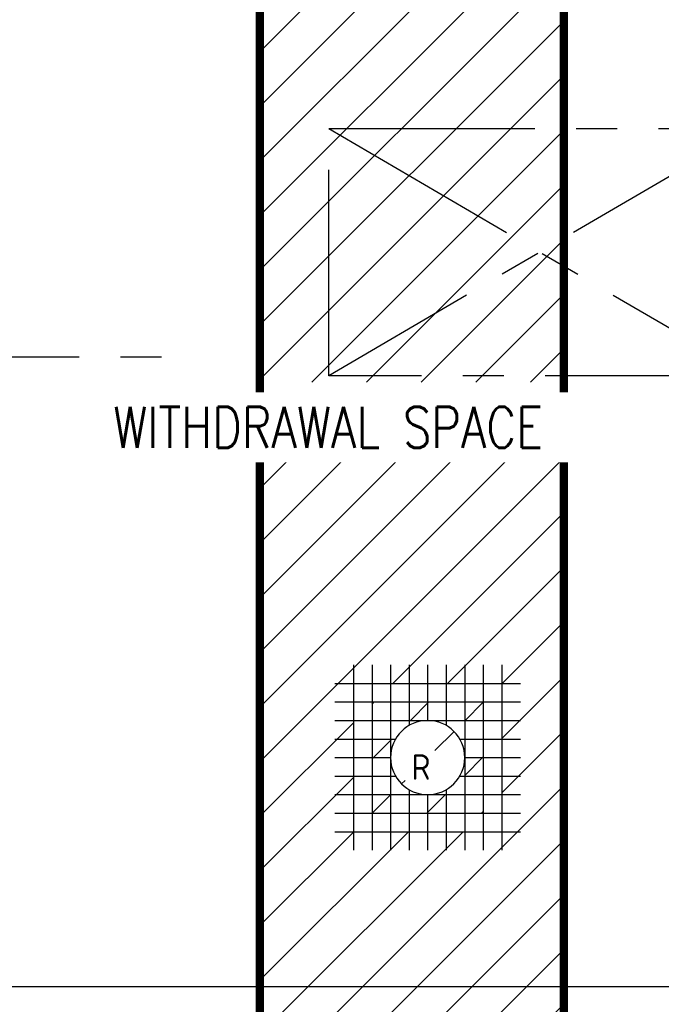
# Model space of a CAD drawing. Extents: x -7650383 to 4934791, y -114316 to 1826789.
# Tile 69 of 256: x 252826 to 255939, y 290512 to 295293. Entities that reach past the tile are written whole.
import ezdxf

# ---------------------------------------------------------------- set-up
doc = ezdxf.new("R2010")
doc.units = 0
doc.header["$LTSCALE"] = 800
doc.header["$MEASUREMENT"] = 0
doc.set_wipeout_variables(frame=1)
doc.linetypes.add('CENTER', pattern=[2, 1.25, -0.25, 0.25, -0.25])
doc.linetypes.add('CENTER2', pattern=[1.125, 0.75, -0.125, 0.125, -0.125])
doc.layers.get('0').update_dxf_attribs({"linetype": 'CONTINUOUS'})
for name, color, linetype in [('0-7-COL', 2, 'CENTER'), ('DIM', 4, 'CONTINUOUS'), ('EQP', 1, 'CONTINUOUS'), ('GRID', 8, 'CENTER'), ('GT_1', 7, 'CONTINUOUS'), ('TEXT', 3, 'CONTINUOUS')]:
    doc.layers.add(name, color=color, linetype=linetype)
doc.styles.add('ROMANS', font='ISO9.shx', dxfattribs={"width": 0.8})
doc.styles.add('S1', font='SIMPLEX.SHX', dxfattribs={"height": 200})
doc.styles.add('S3', font='ROMANS1.SHX', dxfattribs={"width": 0.8})
doc.dimstyles.new('STANDARD$0', dxfattribs={"dimtxt": 250, "dimasz": 200, "dimexe": 0, "dimexo": 0, "dimgap": 100, "dimtad": 1, "dimdec": 0, "dimzin": 0, "dimdsep": 46, "dimtxsty": 'S1', "dimcen": 0, "dimadec": 0, "dimazin": 0, "dimtfac": 1, "dimtdec": 0, "dimtmove": 2, "dimatfit": 3, "dimfxl": 1, "dimtolj": 1, "dimtzin": 0, "dimarcsym": 0})

# ---------------------------------------------------------------- blocks, each defined once
blk = doc.blocks.new('*D353')
at = {"layer": 'DIM', "color": 9, "lineweight": -2, "transparency": 16777216}
for p, q in [((251731.1932794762, 292621.0390872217), (251731.1932794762, 290597.9235907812)), ((265201.193276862, 292544.4164624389), (265201.193276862, 290597.9235907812)), ((252031.1932794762, 290597.9235907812), (264901.193276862, 290597.9235907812))]:
    blk.add_line(p, q, dxfattribs=at)
at = {"layer": 'DIM', "color": 9, "transparency": 16777216}
for points in [[(252031.1932794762, 290647.9235907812), (252031.1932794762, 290547.9235907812), (251731.1932794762, 290597.9235907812)], [(264901.193276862, 290647.9235907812), (264901.193276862, 290547.9235907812), (265201.193276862, 290597.9235907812)]]:
    blk.add_solid(points, dxfattribs=at)
at = {"layer": 'DIM', "transparency": 16777216, "insert": (261282.0818760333, 290915.1654536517), "char_height": 350, "attachment_point": 5, "style": 'ROMANS'}
blk.add_mtext('\\A1;13470', dxfattribs=at)
blk = doc.blocks.new('BFP')
at = {"layer": '0-7-COL', "linetype": 'CENTER2', "ltscale": 2}
blk.add_line((63302.97412912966, 128221.7194425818), (68546.67125493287, 128221.7194425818), dxfattribs=at)
at = {"layer": 'GRID'}
for p, q in [((69313.78738258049, 129329.719456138), (71363.78738258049, 128129.7194561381)), ((71363.81053437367, 129329.7194561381), (69313.78738258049, 128129.7069586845))]:
    blk.add_line(p, q, dxfattribs=at)
blk.add_lwpolyline([(69313.78738258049, 129329.7069586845), (71363.78738258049, 129329.7069586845), (71363.78738258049, 128129.7069586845), (69313.78738258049, 128129.7069586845)], close=True, dxfattribs=at)

msp = doc.modelspace()

# ---------------------------------------------------------------- hatches: boundary and pattern name
h = msp.add_hatch()
h.set_pattern_fill('ANSI31', color=134, scale=1500, style=0)
h.set_pattern_definition([(45, (185011.4058942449, 165434.7220000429), (-132.5825214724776, 132.5825214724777), [])])
h.paths.add_polyline_path([(255466.1932768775, 302456.4414606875), (253991.1932768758, 302456.4414606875), (253991.1932768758, 301806.4414730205), (255466.1932768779, 301806.4414724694)])
h.paths.add_polyline_path([(255466.1932768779, 301806.4414724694), (253991.1932768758, 301806.4414730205), (253991.1932768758, 301576.4414727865), (255466.1932768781, 301576.4414722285)])
h.paths.add_polyline_path([(255466.1932768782, 301456.4414754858), (253991.1932768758, 301456.4414754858), (253991.1932768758, 300956.441480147), (255466.1932768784, 300956.4414798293)])
h.paths.add_polyline_path([(255466.1932768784, 300956.4414798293), (253991.1932768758, 300956.441480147), (253991.1932768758, 300456.441455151), (255466.1932768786, 300456.441455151)])
h.paths.add_polyline_path([(255466.1932768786, 300456.441455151), (253991.1932768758, 300456.441455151), (253991.1932768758, 299601.4414561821), (255466.1932768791, 299601.4414561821)])
h.paths.add_polyline_path([(255466.1932768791, 299601.4414561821), (253991.1932768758, 299601.4414561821), (253991.1932768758, 299577.2840616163), (255466.1932768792, 299407.6071236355)])
h.paths.add_polyline_path([(253991.1932768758, 299577.2840616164), (253991.1932768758, 299401.4414561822), (255466.1932768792, 299401.4414561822), (255466.1932768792, 299407.6071236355)])
h.paths.add_polyline_path([(255466.1932768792, 299395.2757887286), (255466.1932768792, 299401.4414561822), (253991.1932768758, 299401.4414561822), (253991.1932768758, 299225.5988507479)])
h.paths.add_polyline_path([(255466.1932768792, 299395.2757887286), (253991.1932768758, 299225.5988507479), (253991.1932768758, 299201.441456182), (255466.1932768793, 299201.441456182)])
h.paths.add_polyline_path([(255466.1932768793, 299201.441456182), (253991.1932768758, 299201.441456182), (253991.1932768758, 298601.4414561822), (255466.1932768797, 298601.4414561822)])
h.paths.add_polyline_path([(255466.1932768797, 298601.4414561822), (253991.1932768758, 298601.4414561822), (253991.1932768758, 298577.2840616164), (255466.1932768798, 298407.6071236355)])
h.paths.add_polyline_path([(253991.1932768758, 298577.2840616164), (253991.1932768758, 298401.4414561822), (255466.1932768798, 298401.4414561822), (255466.1932768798, 298407.6071236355)])
h.paths.add_polyline_path([(255466.1932768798, 298395.2757887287), (255466.1932768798, 298401.4414561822), (253991.1932768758, 298401.4414561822), (253991.1932768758, 298225.5988507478)])
h.paths.add_polyline_path([(255466.1932768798, 298395.2757887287), (253991.1932768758, 298225.5988507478), (253991.1932768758, 298201.4414561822), (255466.1932768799, 298201.4414561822)])
edge = h.paths.add_edge_path()
edge.add_line((255466.1932768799, 298201.4414561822), (253991.1932768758, 298201.4414561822))
edge.add_line((253991.1932768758, 298201.4414561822), (253991.1932768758, 289266.7831056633))
edge.add_arc((254241.1932783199, 288856.4414805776), 480.5000000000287, 12.011999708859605, 121.35179779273, ccw=False)
edge.add_line((254711.1722673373, 288956.4414799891), (255466.1932768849, 288956.4414798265))
edge.add_line((255466.1932768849, 288956.4414798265), (255466.1932768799, 298201.4414561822))
h.paths.add_polyline_path([(255165.2510087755, 292070.2318299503), (255165.2510087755, 291350.2318299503), (254445.2510087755, 291350.2318299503), (254445.2510087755, 292070.2318299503)], flags=16)
h.paths.add_polyline_path([(255075.2510087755, 291440.2318299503), (254535.2510087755, 291440.2318299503), (254535.2510087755, 291980.2318299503), (255075.2510087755, 291980.2318299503)], flags=0)
h.paths.add_polyline_path([(254985.2510087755, 291530.2318299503), (254625.2510087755, 291530.2318299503), (254625.2510087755, 291890.2318299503), (254985.2510087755, 291890.2318299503)], flags=0)
edge = h.paths.add_edge_path(flags=0)
edge.add_arc((254805.2510087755, 291710.2318299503), 180.0000000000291, 209.999999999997, 359.9999999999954, ccw=False)
edge.add_line((254649.3664360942, 291620.2318299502), (254625.2510087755, 291620.2318299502))
edge.add_line((254625.2510087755, 291620.2318299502), (254625.2510087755, 291800.2318299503))
edge.add_line((254625.2510087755, 291800.2318299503), (254649.3664360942, 291800.2318299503))
edge.add_arc((254805.2510087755, 291710.2318299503), 180.0000000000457, 4.718003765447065e-12, 150.0000000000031, ccw=False)
edge = h.paths.add_edge_path()
edge.add_line((253763.3018191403, 288806.4414481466), (252841.0422932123, 288806.4414481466))
edge.add_line((252841.0422932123, 288806.4414481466), (252841.0422932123, 288156.4414674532))
edge.add_line((252841.0422932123, 288156.4414674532), (254241.1932783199, 288156.4414674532))
edge.add_line((254241.1932783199, 288156.4414674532), (254241.1932783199, 288375.9414805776))
edge.add_arc((254241.1932783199, 288856.4414805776), 480.4999999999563, 185.9729162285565, 270.00000000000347, ccw=False)
edge = h.paths.add_edge_path()
edge.add_line((255466.1932768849, 288956.4414798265), (254711.1722673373, 288956.4414799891))
edge.add_arc((254241.1932783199, 288856.4414805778), 480.5000000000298, -2.2680524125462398e-11, 12.011999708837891, ccw=False)
edge.add_arc((254241.1932783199, 288856.4414805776), 480.4999999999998, -90, 0, ccw=False)
edge.add_line((254241.1932783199, 288375.9414805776), (254241.1932783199, 288156.4414674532))
edge.add_line((254241.1932783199, 288156.4414674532), (255466.1932768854, 288156.4414674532))
edge.add_line((255466.1932768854, 288156.4414674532), (255466.1932768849, 288956.4414798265))
edge = h.paths.add_edge_path()
edge.add_line((254241.1932783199, 288856.4414805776), (253991.1932768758, 288856.4414805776))
edge.add_line((253991.1932768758, 288856.4414805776), (253991.1932768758, 288806.4414481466))
edge.add_line((253991.1932768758, 288806.4414481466), (253889.2270203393, 288806.4414481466))
edge.add_arc((254241.1932783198, 288856.4414805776), 355.4999999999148, 188.0852909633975, 270.0000000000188)
edge.add_line((254241.1932783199, 288500.9414805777), (254241.1932783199, 288856.4414805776))
edge = h.paths.add_edge_path(flags=17)
edge.add_line((254596.6932783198, 288856.4414805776), (254241.1932783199, 288856.4414805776))
edge.add_line((254241.1932783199, 288856.4414805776), (254241.1932783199, 288500.9414805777))
edge.add_arc((254241.1932783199, 288856.4414805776), 355.4999999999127, 270.0000000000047, 359.9999999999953)
edge = h.paths.add_edge_path(flags=17)
edge.add_line((255466.1932768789, 299734.2830158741), (255466.1932768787, 300419.9973015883))
edge.add_line((255466.1932768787, 300419.9973015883), (255328.4645914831, 300419.997301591))
edge.add_line((255328.4645914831, 300419.997301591), (255328.4645914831, 299734.2830158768))
edge.add_line((255328.4645914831, 299734.2830158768), (255466.193276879, 299779.6414436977))
h.paths.add_polyline_path([(253910.2769942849, 298817.3335107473), (255466.1932768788, 298817.3335107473), (255466.1932768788, 299117.3335107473), (253910.2769942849, 299117.3335107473)])
h.paths.add_polyline_path([(255466.1932768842, 290013.3554353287), (254660.3599449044, 290013.3554353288)], flags=17)
h.paths.add_polyline_path([(254033.166099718, 296339.0934588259), (255194.8327663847, 296339.0934588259)], flags=16)
h.paths.add_polyline_path([(254266.1718175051, 297098.0970286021), (255427.8384841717, 297098.0970286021)], flags=16)
h.paths.add_polyline_path([(255318.9245268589, 295809.0606477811), (255318.9245268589, 296334.0606477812)], flags=16)
h.paths.add_polyline_path([(254696.0135087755, 291571.5643299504), (254840.3885087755, 291571.5643299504), (254840.3885087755, 291757.1893299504), (254696.0135087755, 291757.1893299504)], flags=0)
h.paths.add_polyline_path([(254091.1983305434, 293232.7412818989), (255466.1932768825, 293232.7412818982), (255466.1932768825, 293532.7412818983), (254091.1983305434, 293532.7412818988)], flags=16)

# ---------------------------------------------------------------- linework, layer by layer
at = {"layer": 'GT_1', "color": 134, "linetype": 'Continuous', "ltscale": 0.025, "const_width": 40, "flags": 128}
for points in [[(253991.1932768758, 288796.4788480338), (253991.1932768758, 302456.4414606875)], [(255466.1932768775, 302456.4414606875), (255466.1932768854, 288156.4414674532)]]:
    msp.add_lwpolyline(points, dxfattribs=at)
at = {"layer": 'TEXT', "flags": 128}
for points in [[(254445.2510087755, 292160.2318299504), (254445.2510087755, 291260.2318299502)], [(254535.2510087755, 292160.2318299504), (254535.2510087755, 291260.2318299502)], [(254625.2510087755, 292160.2318299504), (254625.2510087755, 291260.2318299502)], [(254625.2510087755, 292160.2318299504), (254625.2510087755, 291260.2318299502)], [(254715.2510087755, 292160.2318299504), (254715.2510087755, 291866.1118299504)], [(254805.2510087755, 292160.2318299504), (254805.2510087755, 291890.2318299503)], [(254895.2510087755, 292160.2318299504), (254895.2510087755, 291866.1118299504)], [(254985.2510087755, 292160.2318299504), (254985.2510087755, 291260.2318299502)], [(255075.2510087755, 292160.2318299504), (255075.2510087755, 291260.2318299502)], [(255165.2510087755, 292160.2318299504), (255165.2510087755, 291260.2318299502)], [(254355.2510087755, 292070.2318299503), (255255.2510087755, 292070.2318299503)], [(254355.2510087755, 291980.2318299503), (255255.2510087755, 291980.2318299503)], [(254355.2510087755, 291890.2318299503), (255255.2510087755, 291890.2318299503)], [(254355.2510087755, 291800.2318299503), (254649.5510087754, 291800.2318299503)], [(254960.9510087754, 291800.2318299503), (255255.2510087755, 291800.2318299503)], [(254355.2510087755, 291710.2318299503), (254625.2510087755, 291710.2318299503)], [(254985.2510087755, 291710.2318299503), (255255.2510087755, 291710.2318299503)], [(254355.2510087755, 291620.2318299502), (254649.5510087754, 291620.2318299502)], [(254960.9510087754, 291620.2318299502), (255255.2510087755, 291620.2318299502)], [(254355.2510087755, 291530.2318299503), (255255.2510087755, 291530.2318299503)], [(254715.2510087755, 291554.3518299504), (254715.2510087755, 291260.2318299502)], [(254805.2510087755, 291530.2318299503), (254805.2510087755, 291260.2318299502)], [(254895.2510087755, 291554.3518299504), (254895.2510087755, 291260.2318299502)], [(254355.2510087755, 291440.2318299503), (255255.2510087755, 291440.2318299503)], [(254355.2510087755, 291350.2318299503), (255255.2510087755, 291350.2318299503)]]:
    msp.add_lwpolyline(points, dxfattribs=at)
msp.add_lwpolyline([(254985.2510087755, 291710.2318299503, 1), (254625.2510087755, 291710.2318299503, 1), (254985.2510087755, 291710.2318299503)], format="xyb", dxfattribs=at)

# ---------------------------------------------------------------- block references
at = {"layer": 'EQP'}
msp.add_blockref('BFP', (185011.4058942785, 165434.7219726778), dxfattribs=at)

# ---------------------------------------------------------------- texts
at = {"layer": 'TEXT', "style": 'ROMANS'}
msp.add_text('R', height=123.75, dxfattribs=at).set_placement((254726.9510087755, 291602.5018299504))

# ---------------------------------------------------------------- dimensions: what is measured, and where the dimension line sits
at = {"layer": 'DIM'}
dim = msp.add_linear_dim(base=(265201.193276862, 290597.9235907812), p1=(251731.1932794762, 292621.0390872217), p2=(265201.193276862, 292544.4164624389), dimstyle='STANDARD$0', override={"dimtxt": 350, "dimasz": 300, "dimtxsty": 'ROMANS', "dimclrd": 9, "dimclre": 9, "dimclrt": 256, "dimtix": 1, "dimatfit": 0, "dimfxl": 0}, dxfattribs=at)
dim.commit()
dim.dimension.update_dxf_attribs({"geometry": '*D353', "text_midpoint": (261282.0818760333, 290915.1654536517), "dimtype": 160})

# ---------------------------------------------------------------- next in the draw order: wipeouts: each hides what was drawn before it
msp.add_wipeout([(253209.8953263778, 293143.7596324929), (255749.8953263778, 293143.7596324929), (255749.8953263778, 293483.7596324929), (253209.8953263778, 293483.7596324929)]).dxf.layer = 'TEXT'

# ---------------------------------------------------------------- next in the draw order: texts
at = {"layer": 'TEXT', "style": 'S3', "width": 0.8}
msp.add_text('WITHDRAWAL SPACE', height=200, dxfattribs=at).set_placement((253279.8953263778, 293213.7596324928))

doc.saveas('drawing.dxf')
